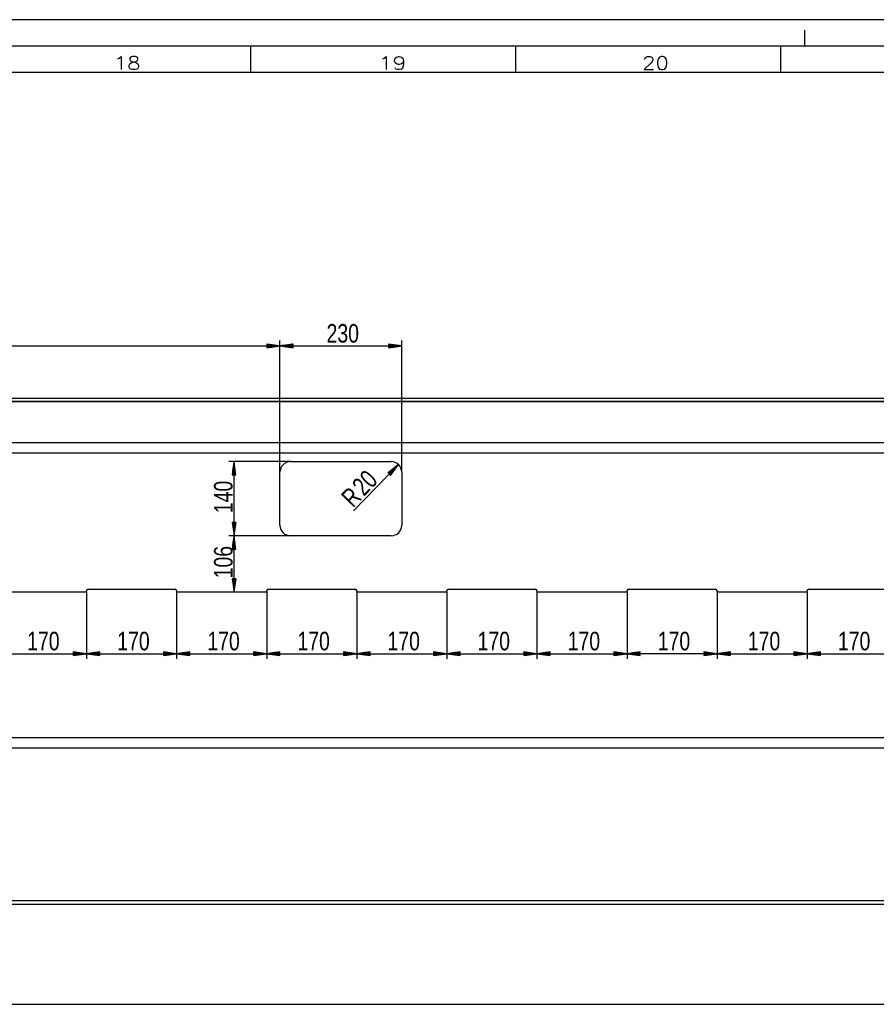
# Model space of a CAD drawing. Header units: millimetres. Extents: x 0 to 1189, y 0 to 841.
# Tile 14 of 15: x 851 to 1013, y 655 to 841. Entities that reach past the tile are written whole.
import ezdxf

# ---------------------------------------------------------------- set-up
doc = ezdxf.new("R2010")
doc.units = ezdxf.units.MM
doc.layers.add('200', color=7, linetype='Continuous')
doc.styles.add('SEACAD_Arial', font='arial.ttf', dxfattribs={"width": 0.75})
doc.styles.add('SEACAD_simplex_shx', font='simplex.shx', dxfattribs={"width": 0.59})

msp = doc.modelspace()

# ---------------------------------------------------------------- linework, layer by layer
at = {"layer": '200', "color": 7, "linetype": 'Continuous'}
for p, q in [((1189, 841.000061), (594.5, 841.000061)), ((999.000061, 836), (999.000061, 839.000061)), ((1184, 836), (594.5, 836)), ((894.500061, 831.000061), (894.500061, 836)), ((944.5, 831.000061), (944.5, 836)), ((994.500061, 831.000061), (994.500061, 836)), ((1179.000122, 831.000061), (594.5, 831.000061)), ((762.867615, 779.410767), (899.967651, 779.410767)), ((899.967651, 779.410767), (897.46759, 779.739868)), ((897.46759, 779.739868), (897.46759, 779.081604)), ((897.46759, 779.715515), (897.652466, 779.715515)), ((897.46759, 779.715515), (897.652466, 779.715515)), ((897.46759, 779.664795), (898.038269, 779.664795)), ((897.46759, 779.613892), (898.424133, 779.613892)), ((897.46759, 779.563171), (898.810059, 779.563171)), ((897.46759, 779.512329), (899.195923, 779.512329)), ((897.46759, 779.461548), (899.581787, 779.461548)), ((897.46759, 779.081604), (899.967651, 779.410767)), ((897.46759, 779.410767), (899.967651, 779.410767)), ((897.46759, 779.410767), (899.967651, 779.410767)), ((897.46759, 779.359924), (899.581787, 779.359924)), ((897.46759, 779.309143), (899.195923, 779.309143)), ((897.46759, 779.258301), (898.810059, 779.258301)), ((897.46759, 779.20752), (898.424133, 779.20752)), ((897.46759, 779.156738), (898.038269, 779.156738)), ((897.46759, 779.105896), (897.652466, 779.105896)), ((897.46759, 779.105896), (897.652466, 779.105896)), ((899.967651, 755.562439), (899.967651, 780.410706)), ((899.967651, 755.562439), (899.967651, 780.410706)), ((902.467651, 779.739868), (899.967651, 779.410767)), ((899.967651, 779.410767), (922.967651, 779.410767)), ((899.967651, 779.410767), (902.467651, 779.081604)), ((902.467651, 779.410767), (899.967651, 779.410767)), ((902.467651, 779.410767), (899.967651, 779.410767)), ((902.467651, 779.461548), (900.353455, 779.461548)), ((902.467651, 779.359924), (900.353455, 779.359924)), ((902.467651, 779.512329), (900.739319, 779.512329)), ((902.467651, 779.309143), (900.739319, 779.309143)), ((902.467651, 779.563171), (901.125244, 779.563171)), ((902.467651, 779.258301), (901.125244, 779.258301)), ((902.467651, 779.613892), (901.511108, 779.613892)), ((902.467651, 779.20752), (901.511108, 779.20752)), ((902.467651, 779.664795), (901.896973, 779.664795)), ((902.467651, 779.156738), (901.896973, 779.156738)), ((902.467651, 779.715515), (902.282837, 779.715515)), ((902.467651, 779.715515), (902.282837, 779.715515)), ((902.467651, 779.105896), (902.282837, 779.105896)), ((902.467651, 779.105896), (902.282837, 779.105896)), ((902.467651, 779.081604), (902.467651, 779.739868)), ((922.967651, 779.410767), (920.467651, 779.739868)), ((920.467651, 779.739868), (920.467651, 779.081604)), ((920.467651, 779.715515), (920.652466, 779.715515)), ((920.467651, 779.715515), (920.652466, 779.715515)), ((920.467651, 779.664795), (921.03833, 779.664795)), ((920.467651, 779.613892), (921.424133, 779.613892)), ((920.467651, 779.563171), (921.809998, 779.563171)), ((920.467651, 779.512329), (922.195923, 779.512329)), ((920.467651, 779.461548), (922.581787, 779.461548)), ((920.467651, 779.081604), (922.967651, 779.410767)), ((920.467651, 779.410767), (922.967651, 779.410767)), ((920.467651, 779.410767), (922.967651, 779.410767)), ((920.467651, 779.359924), (922.581787, 779.359924)), ((920.467651, 779.309143), (922.195923, 779.309143)), ((920.467651, 779.258301), (921.809998, 779.258301)), ((920.467651, 779.20752), (921.424133, 779.20752)), ((920.467651, 779.156738), (921.03833, 779.156738)), ((920.467651, 779.105896), (920.652466, 779.105896)), ((920.467651, 779.105896), (920.652466, 779.105896)), ((922.967651, 755.562439), (922.967651, 780.410706)), ((762.867615, 769.5625), (1138.667603, 769.5625)), ((762.867615, 768.962463), (1138.667603, 768.962463)), ((810.255737, 768.894348), (1138.667603, 768.894348)), ((762.867615, 761.16394), (1138.667603, 761.16394)), ((762.867615, 759.232056), (1138.667603, 759.232056)), ((901.967651, 757.562439), (890.311523, 757.562439)), ((891.311523, 757.562439), (890.982422, 755.062378)), ((891.209961, 755.062378), (891.209961, 756.79071)), ((891.260742, 755.062378), (891.260742, 757.176575)), ((891.311523, 743.562439), (891.311523, 757.562439)), ((891.640625, 755.062378), (891.311523, 757.562439)), ((891.311523, 755.062378), (891.311523, 757.562439)), ((891.311523, 755.062378), (891.311523, 757.562439)), ((891.362366, 755.062378), (891.362366, 757.176575)), ((891.413086, 755.062378), (891.413086, 756.79071)), ((901.967651, 757.562439), (920.967651, 757.562439)), ((922.361511, 756.996643), (913.878052, 748.267334)), ((922.361511, 756.996643), (920.383179, 755.433228)), ((920.582764, 755.239258), (922.056152, 756.755432)), ((920.619141, 755.203857), (922.361511, 756.996643)), ((920.619141, 755.203857), (922.361511, 756.996643)), ((920.655579, 755.168457), (922.129028, 756.684631)), ((920.855225, 754.974487), (922.361511, 756.996643)), ((890.982422, 755.062378), (891.640625, 755.062378)), ((891.006714, 755.062378), (891.006714, 755.247253)), ((891.006714, 755.062378), (891.006714, 755.247253)), ((891.057495, 755.062378), (891.057495, 755.633057)), ((891.108337, 755.062378), (891.108337, 756.018982)), ((891.159119, 755.062378), (891.159119, 756.404846)), ((891.463989, 755.062378), (891.463989, 756.404846)), ((891.514709, 755.062378), (891.514709, 756.018982)), ((891.565491, 755.062378), (891.565491, 755.633057)), ((891.616333, 755.062378), (891.616333, 755.247253)), ((891.616333, 755.062378), (891.616333, 755.247253)), ((899.967651, 745.562439), (899.967651, 755.562439)), ((920.383179, 755.433228), (920.855225, 754.974487)), ((920.400635, 755.41626), (920.529358, 755.548828)), ((920.400635, 755.41626), (920.529358, 755.548828)), ((920.437012, 755.38092), (920.834717, 755.790161)), ((920.47345, 755.34552), (921.140137, 756.031433)), ((920.509827, 755.31012), (921.445496, 756.272766)), ((920.546326, 755.274658), (921.750793, 756.514038)), ((920.692017, 755.133118), (921.896484, 756.372498)), ((920.728455, 755.097595), (921.664001, 756.060364)), ((920.764893, 755.062256), (921.431519, 755.74823)), ((920.80127, 755.026855), (921.199097, 755.436096)), ((920.837769, 754.991455), (920.966553, 755.124023)), ((920.837769, 754.991455), (920.966553, 755.124023)), ((922.967651, 755.562439), (922.967651, 745.562439)), ((891.640625, 746.062439), (890.982422, 746.062439)), ((890.982422, 746.062439), (891.311523, 743.562439)), ((891.006714, 746.062439), (891.006714, 745.877625)), ((891.006714, 746.062439), (891.006714, 745.877625)), ((891.057495, 746.062439), (891.057495, 745.49176)), ((891.108337, 746.062439), (891.108337, 745.105896)), ((891.159119, 746.062439), (891.159119, 744.720032)), ((891.209961, 746.062439), (891.209961, 744.334106)), ((891.260742, 746.062439), (891.260742, 743.948303)), ((891.311523, 743.562439), (891.640625, 746.062439)), ((891.311523, 746.062439), (891.311523, 743.562439)), ((891.311523, 746.062439), (891.311523, 743.562439)), ((891.362366, 746.062439), (891.362366, 743.948303)), ((891.413086, 746.062439), (891.413086, 744.334106)), ((891.463989, 746.062439), (891.463989, 744.720032)), ((891.514709, 746.062439), (891.514709, 745.105896)), ((891.565491, 746.062439), (891.565491, 745.49176)), ((891.616333, 746.062439), (891.616333, 745.877625)), ((891.616333, 746.062439), (891.616333, 745.877625)), ((901.967651, 743.562439), (890.311523, 743.562439)), ((901.967651, 743.562439), (890.311523, 743.562439)), ((891.311523, 743.562439), (890.982422, 741.0625)), ((891.311523, 732.962402), (891.311523, 743.562439)), ((891.640625, 741.0625), (891.311523, 743.562439)), ((891.311523, 741.0625), (891.311523, 743.562439)), ((891.311523, 741.0625), (891.311523, 743.562439)), ((920.967651, 743.562439), (901.967651, 743.562439)), ((891.108337, 741.0625), (891.108337, 742.018921)), ((891.159119, 741.0625), (891.159119, 742.404846)), ((891.209961, 741.0625), (891.209961, 742.79071)), ((891.260742, 741.0625), (891.260742, 743.176575)), ((891.362366, 741.0625), (891.362366, 743.176575)), ((891.413086, 741.0625), (891.413086, 742.79071)), ((891.463989, 741.0625), (891.463989, 742.404846)), ((891.514709, 741.0625), (891.514709, 742.018921)), ((890.982422, 741.0625), (891.640625, 741.0625)), ((891.006714, 741.0625), (891.006714, 741.247253)), ((891.006714, 741.0625), (891.006714, 741.247253)), ((891.057495, 741.0625), (891.057495, 741.633118)), ((891.565491, 741.0625), (891.565491, 741.633118)), ((891.616333, 741.0625), (891.616333, 741.247253)), ((891.616333, 741.0625), (891.616333, 741.247253)), ((891.640625, 735.462402), (890.982422, 735.462402)), ((890.982422, 735.462402), (891.311523, 732.962402)), ((891.006714, 735.462402), (891.006714, 735.277588)), ((891.006714, 735.462402), (891.006714, 735.277588)), ((891.057495, 735.462402), (891.057495, 734.891724)), ((891.108337, 735.462402), (891.108337, 734.50592)), ((891.159119, 735.462402), (891.159119, 734.120056)), ((891.209961, 735.462402), (891.209961, 733.734192)), ((891.260742, 735.462402), (891.260742, 733.348267)), ((891.311523, 732.962402), (891.640625, 735.462402)), ((891.311523, 735.462402), (891.311523, 732.962402)), ((891.311523, 735.462402), (891.311523, 732.962402)), ((891.362366, 735.462402), (891.362366, 733.348267)), ((891.413086, 735.462402), (891.413086, 733.734192)), ((891.463989, 735.462402), (891.463989, 734.120056)), ((891.514709, 735.462402), (891.514709, 734.50592)), ((891.565491, 735.462402), (891.565491, 734.891724)), ((891.616333, 735.462402), (891.616333, 735.277588)), ((891.616333, 735.462402), (891.616333, 735.277588)), ((846.46759, 732.962402), (863.467651, 732.962402)), ((863.467651, 732.962402), (863.467651, 733.162415)), ((863.467651, 732.962402), (863.467651, 720.310547)), ((863.467651, 732.962402), (863.467651, 720.310547)), ((863.767639, 733.462402), (880.167664, 733.462402)), ((880.467651, 733.162415), (880.467651, 732.962402)), ((880.467651, 732.962402), (880.467651, 720.310547)), ((880.467651, 732.962402), (880.467651, 720.310547)), ((880.467651, 732.962402), (897.46759, 732.962402)), ((897.46759, 732.962402), (897.46759, 733.162415)), ((897.46759, 732.962402), (897.46759, 720.310547)), ((897.46759, 732.962402), (897.46759, 720.310547)), ((897.767639, 733.462402), (914.167603, 733.462402)), ((914.467651, 733.162415), (914.467651, 720.310547)), ((914.467651, 733.162415), (914.467651, 720.310547)), ((914.467651, 733.162415), (914.467651, 732.962402)), ((914.467651, 732.962402), (931.467651, 732.962402)), ((931.467651, 732.962402), (931.467651, 733.162415)), ((931.467651, 732.962402), (931.467651, 720.310547)), ((931.467651, 732.962402), (931.467651, 720.310547)), ((931.767639, 733.462402), (948.167664, 733.462402)), ((948.46759, 733.162415), (948.46759, 732.962402)), ((948.46759, 732.962402), (948.46759, 720.310547)), ((948.46759, 732.962402), (948.46759, 720.310547)), ((948.46759, 732.962402), (965.467651, 732.962402)), ((965.467651, 732.962402), (965.467651, 733.162415)), ((965.467651, 732.962402), (965.467651, 720.310547)), ((965.467651, 732.962402), (965.467651, 720.310547)), ((965.767639, 733.462402), (982.167603, 733.462402)), ((982.467651, 733.162415), (982.467651, 732.962402)), ((982.467651, 732.962402), (982.467651, 720.310547)), ((982.467651, 732.962402), (982.467651, 720.310547)), ((982.467651, 732.962402), (999.467651, 732.962402)), ((999.467651, 732.962402), (999.467651, 733.162415)), ((999.467651, 732.962402), (999.467651, 720.310547)), ((999.467651, 732.962402), (999.467651, 720.310547)), ((999.767578, 733.462402), (1016.167603, 733.462402)), ((846.46759, 721.310608), (863.467651, 721.310608)), ((863.467651, 721.310608), (860.96759, 721.639648)), ((860.96759, 721.639648), (860.96759, 720.981445)), ((860.96759, 721.615356), (861.152466, 721.615356)), ((860.96759, 721.615356), (861.152466, 721.615356)), ((860.96759, 721.564575), (861.53833, 721.564575)), ((860.96759, 721.513733), (861.924133, 721.513733)), ((860.96759, 721.462952), (862.309998, 721.462952)), ((860.96759, 721.412109), (862.695923, 721.412109)), ((860.96759, 721.361328), (863.081787, 721.361328)), ((860.96759, 720.981445), (863.467651, 721.310608)), ((860.96759, 721.310608), (863.467651, 721.310608)), ((860.96759, 721.310608), (863.467651, 721.310608)), ((860.96759, 721.259705), (863.081787, 721.259705)), ((865.967651, 721.639648), (863.467651, 721.310608)), ((863.467651, 721.310608), (880.467651, 721.310608)), ((863.467651, 721.310608), (865.967651, 720.981445)), ((865.967651, 721.310608), (863.467651, 721.310608)), ((865.967651, 721.310608), (863.467651, 721.310608)), ((865.967651, 721.361328), (863.853516, 721.361328)), ((865.967651, 721.259705), (863.853516, 721.259705)), ((865.967651, 721.412109), (864.239319, 721.412109)), ((865.967651, 721.462952), (864.625183, 721.462952)), ((865.967651, 721.513733), (865.011108, 721.513733)), ((865.967651, 721.564575), (865.396973, 721.564575)), ((865.967651, 721.615356), (865.782837, 721.615356)), ((865.967651, 721.615356), (865.782837, 721.615356)), ((865.967651, 720.981445), (865.967651, 721.639648)), ((880.467651, 721.310608), (877.967651, 721.639648)), ((877.967651, 721.639648), (877.967651, 720.981445)), ((877.967651, 721.615356), (878.152466, 721.615356)), ((877.967651, 721.615356), (878.152466, 721.615356)), ((877.967651, 721.564575), (878.53833, 721.564575)), ((877.967651, 721.513733), (878.924194, 721.513733)), ((877.967651, 721.462952), (879.310059, 721.462952)), ((877.967651, 721.412109), (879.695862, 721.412109)), ((877.967651, 721.361328), (880.081726, 721.361328)), ((877.967651, 720.981445), (880.467651, 721.310608)), ((877.967651, 721.310608), (880.467651, 721.310608)), ((877.967651, 721.310608), (880.467651, 721.310608)), ((877.967651, 721.259705), (880.081726, 721.259705)), ((882.96759, 721.639648), (880.467651, 721.310608)), ((880.467651, 721.310608), (897.46759, 721.310608)), ((880.467651, 721.310608), (882.96759, 720.981445)), ((882.96759, 721.310608), (880.467651, 721.310608)), ((882.96759, 721.310608), (880.467651, 721.310608)), ((882.96759, 721.361328), (880.853516, 721.361328)), ((882.96759, 721.259705), (880.853516, 721.259705)), ((882.96759, 721.412109), (881.23938, 721.412109)), ((882.96759, 721.462952), (881.625244, 721.462952)), ((882.96759, 721.513733), (882.011047, 721.513733)), ((882.96759, 721.564575), (882.396912, 721.564575)), ((882.96759, 721.615356), (882.782837, 721.615356)), ((882.96759, 721.615356), (882.782837, 721.615356)), ((882.96759, 720.981445), (882.96759, 721.639648)), ((897.46759, 721.310608), (894.967651, 721.639648)), ((894.967651, 721.639648), (894.967651, 720.981445)), ((894.967651, 721.615356), (895.152405, 721.615356)), ((894.967651, 721.615356), (895.152405, 721.615356)), ((894.967651, 721.564575), (895.538269, 721.564575)), ((894.967651, 721.513733), (895.924194, 721.513733)), ((894.967651, 721.462952), (896.310059, 721.462952)), ((894.967651, 721.412109), (896.695923, 721.412109)), ((894.967651, 721.361328), (897.081726, 721.361328)), ((894.967651, 720.981445), (897.46759, 721.310608)), ((894.967651, 721.310608), (897.46759, 721.310608)), ((894.967651, 721.310608), (897.46759, 721.310608)), ((894.967651, 721.259705), (897.081726, 721.259705)), ((899.967651, 721.639648), (897.46759, 721.310608)), ((897.46759, 721.310608), (914.467651, 721.310608)), ((897.46759, 721.310608), (899.967651, 720.981445)), ((899.967651, 721.310608), (897.46759, 721.310608)), ((899.967651, 721.310608), (897.46759, 721.310608)), ((899.967651, 721.361328), (897.853455, 721.361328)), ((899.967651, 721.259705), (897.853455, 721.259705)), ((899.967651, 721.412109), (898.23938, 721.412109)), ((899.967651, 721.462952), (898.625244, 721.462952)), ((899.967651, 721.513733), (899.011108, 721.513733)), ((899.967651, 721.564575), (899.396912, 721.564575)), ((899.967651, 721.615356), (899.782776, 721.615356)), ((899.967651, 721.615356), (899.782776, 721.615356)), ((899.967651, 720.981445), (899.967651, 721.639648)), ((914.467651, 721.310608), (911.96759, 721.639648)), ((911.96759, 721.639648), (911.96759, 720.981445)), ((911.96759, 721.615356), (912.152466, 721.615356)), ((911.96759, 721.615356), (912.152466, 721.615356)), ((911.96759, 721.564575), (912.538269, 721.564575)), ((911.96759, 721.513733), (912.924133, 721.513733)), ((911.96759, 721.462952), (913.310059, 721.462952)), ((911.96759, 721.412109), (913.695923, 721.412109)), ((911.96759, 721.361328), (914.081787, 721.361328)), ((911.96759, 720.981445), (914.467651, 721.310608)), ((911.96759, 721.310608), (914.467651, 721.310608)), ((911.96759, 721.310608), (914.467651, 721.310608)), ((911.96759, 721.259705), (914.081787, 721.259705)), ((916.967651, 721.639648), (914.467651, 721.310608)), ((914.467651, 721.310608), (931.467651, 721.310608)), ((914.467651, 721.310608), (916.967651, 720.981445)), ((916.967651, 721.310608), (914.467651, 721.310608)), ((916.967651, 721.310608), (914.467651, 721.310608)), ((916.967651, 721.361328), (914.853455, 721.361328)), ((916.967651, 721.259705), (914.853455, 721.259705)), ((916.967651, 721.412109), (915.239319, 721.412109)), ((916.967651, 721.462952), (915.625244, 721.462952)), ((916.967651, 721.513733), (916.011108, 721.513733)), ((916.967651, 721.564575), (916.396973, 721.564575)), ((916.967651, 721.615356), (916.782837, 721.615356)), ((916.967651, 721.615356), (916.782837, 721.615356)), ((916.967651, 720.981445), (916.967651, 721.639648)), ((931.467651, 721.310608), (928.967651, 721.639648)), ((928.967651, 721.639648), (928.967651, 720.981445)), ((928.967651, 721.615356), (929.152466, 721.615356)), ((928.967651, 721.615356), (929.152466, 721.615356)), ((928.967651, 721.564575), (929.53833, 721.564575)), ((928.967651, 721.513733), (929.924194, 721.513733)), ((928.967651, 721.462952), (930.309998, 721.462952)), ((928.967651, 721.412109), (930.695862, 721.412109)), ((928.967651, 721.361328), (931.081787, 721.361328)), ((928.967651, 720.981445), (931.467651, 721.310608)), ((928.967651, 721.310608), (931.467651, 721.310608)), ((928.967651, 721.310608), (931.467651, 721.310608)), ((928.967651, 721.259705), (931.081787, 721.259705)), ((933.967651, 721.639648), (931.467651, 721.310608)), ((931.467651, 721.310608), (948.46759, 721.310608)), ((931.467651, 721.310608), (933.967651, 720.981445)), ((933.967651, 721.310608), (931.467651, 721.310608)), ((933.967651, 721.310608), (931.467651, 721.310608)), ((933.967651, 721.361328), (931.853516, 721.361328)), ((933.967651, 721.259705), (931.853516, 721.259705)), ((933.967651, 721.412109), (932.23938, 721.412109)), ((933.967651, 721.462952), (932.625183, 721.462952)), ((933.967651, 721.513733), (933.011047, 721.513733)), ((933.967651, 721.564575), (933.396973, 721.564575)), ((933.967651, 721.615356), (933.782837, 721.615356)), ((933.967651, 721.615356), (933.782837, 721.615356)), ((933.967651, 720.981445), (933.967651, 721.639648)), ((948.46759, 721.310608), (945.967651, 721.639648)), ((945.967651, 721.639648), (945.967651, 720.981445)), ((945.967651, 721.615356), (946.152405, 721.615356)), ((945.967651, 721.615356), (946.152405, 721.615356)), ((945.967651, 721.564575), (946.53833, 721.564575)), ((945.967651, 721.513733), (946.924194, 721.513733)), ((945.967651, 721.462952), (947.310059, 721.462952)), ((945.967651, 721.412109), (947.695923, 721.412109)), ((945.967651, 721.361328), (948.081726, 721.361328)), ((945.967651, 720.981445), (948.46759, 721.310608)), ((945.967651, 721.310608), (948.46759, 721.310608)), ((945.967651, 721.310608), (948.46759, 721.310608)), ((945.967651, 721.259705), (948.081726, 721.259705)), ((950.96759, 721.639648), (948.46759, 721.310608)), ((948.46759, 721.310608), (965.467651, 721.310608)), ((948.46759, 721.310608), (950.96759, 720.981445)), ((950.96759, 721.310608), (948.46759, 721.310608)), ((950.96759, 721.310608), (948.46759, 721.310608)), ((950.96759, 721.361328), (948.853516, 721.361328)), ((950.96759, 721.259705), (948.853516, 721.259705)), ((950.96759, 721.412109), (949.23938, 721.412109)), ((950.96759, 721.462952), (949.625244, 721.462952)), ((950.96759, 721.513733), (950.011108, 721.513733)), ((950.96759, 721.564575), (950.396912, 721.564575)), ((950.96759, 721.615356), (950.782776, 721.615356)), ((950.96759, 721.615356), (950.782776, 721.615356)), ((950.96759, 720.981445), (950.96759, 721.639648)), ((965.467651, 721.310608), (962.96759, 721.639648)), ((962.96759, 721.639648), (962.96759, 720.981445)), ((962.96759, 721.615356), (963.152466, 721.615356)), ((962.96759, 721.615356), (963.152466, 721.615356)), ((962.96759, 721.564575), (963.538269, 721.564575)), ((962.96759, 721.513733), (963.924133, 721.513733)), ((962.96759, 721.462952), (964.310059, 721.462952)), ((962.96759, 721.412109), (964.695923, 721.412109)), ((962.96759, 721.361328), (965.081787, 721.361328)), ((962.96759, 720.981445), (965.467651, 721.310608)), ((962.96759, 721.310608), (965.467651, 721.310608)), ((962.96759, 721.310608), (965.467651, 721.310608)), ((962.96759, 721.259705), (965.081787, 721.259705)), ((967.967651, 721.639648), (965.467651, 721.310608)), ((982.467651, 721.310608), (965.467651, 721.310608)), ((965.467651, 721.310608), (967.967651, 720.981445)), ((967.967651, 721.310608), (965.467651, 721.310608)), ((967.967651, 721.310608), (965.467651, 721.310608)), ((967.967651, 721.361328), (965.853455, 721.361328)), ((967.967651, 721.259705), (965.853455, 721.259705)), ((967.967651, 721.412109), (966.239319, 721.412109)), ((967.967651, 721.462952), (966.625244, 721.462952)), ((967.967651, 721.513733), (967.011108, 721.513733)), ((967.967651, 721.564575), (967.396973, 721.564575)), ((967.967651, 721.615356), (967.782837, 721.615356)), ((967.967651, 721.615356), (967.782837, 721.615356)), ((967.967651, 720.981445), (967.967651, 721.639648)), ((982.467651, 721.310608), (979.967651, 721.639648)), ((979.967651, 721.639648), (979.967651, 720.981445)), ((979.967651, 721.615356), (980.152466, 721.615356)), ((979.967651, 721.615356), (980.152466, 721.615356)), ((979.967651, 721.564575), (980.53833, 721.564575)), ((979.967651, 721.513733), (980.924133, 721.513733)), ((979.967651, 721.462952), (981.309998, 721.462952)), ((979.967651, 721.412109), (981.695923, 721.412109)), ((979.967651, 721.361328), (982.081787, 721.361328)), ((979.967651, 720.981445), (982.467651, 721.310608)), ((979.967651, 721.310608), (982.467651, 721.310608)), ((979.967651, 721.310608), (982.467651, 721.310608)), ((979.967651, 721.259705), (982.081787, 721.259705)), ((984.967651, 721.639648), (982.467651, 721.310608)), ((982.467651, 721.310608), (999.467651, 721.310608)), ((982.467651, 721.310608), (984.967651, 720.981445)), ((984.967651, 721.310608), (982.467651, 721.310608)), ((984.967651, 721.310608), (982.467651, 721.310608)), ((984.967651, 721.361328), (982.853516, 721.361328)), ((984.967651, 721.259705), (982.853516, 721.259705)), ((984.967651, 721.412109), (983.239319, 721.412109)), ((984.967651, 721.462952), (983.625183, 721.462952)), ((984.967651, 721.513733), (984.011108, 721.513733)), ((984.967651, 721.564575), (984.396973, 721.564575)), ((984.967651, 721.615356), (984.782837, 721.615356)), ((984.967651, 721.615356), (984.782837, 721.615356)), ((984.967651, 720.981445), (984.967651, 721.639648)), ((999.467651, 721.310608), (996.967651, 721.639648)), ((996.967651, 721.639648), (996.967651, 720.981445)), ((996.967651, 721.615356), (997.152466, 721.615356)), ((996.967651, 721.615356), (997.152466, 721.615356)), ((996.967651, 721.564575), (997.53833, 721.564575)), ((996.967651, 721.513733), (997.924194, 721.513733)), ((996.967651, 721.462952), (998.310059, 721.462952)), ((996.967651, 721.412109), (998.695862, 721.412109)), ((996.967651, 721.361328), (999.081726, 721.361328)), ((996.967651, 720.981445), (999.467651, 721.310608)), ((996.967651, 721.310608), (999.467651, 721.310608)), ((996.967651, 721.310608), (999.467651, 721.310608)), ((996.967651, 721.259705), (999.081726, 721.259705)), ((1001.96759, 721.639648), (999.467651, 721.310608)), ((999.467651, 721.310608), (1016.46759, 721.310608)), ((999.467651, 721.310608), (1001.96759, 720.981445)), ((1001.96759, 721.310608), (999.467651, 721.310608)), ((1001.96759, 721.310608), (999.467651, 721.310608)), ((1001.96759, 721.361328), (999.853516, 721.361328)), ((1001.96759, 721.259705), (999.853516, 721.259705)), ((1001.96759, 721.412109), (1000.23938, 721.412109)), ((1001.96759, 721.462952), (1000.625244, 721.462952)), ((1001.96759, 721.513733), (1001.011047, 721.513733)), ((1001.96759, 721.564575), (1001.396912, 721.564575)), ((1001.96759, 721.615356), (1001.782837, 721.615356)), ((1001.96759, 721.615356), (1001.782837, 721.615356)), ((1001.96759, 720.981445), (1001.96759, 721.639648)), ((860.96759, 721.208984), (862.695923, 721.208984)), ((860.96759, 721.158142), (862.309998, 721.158142)), ((860.96759, 721.107361), (861.924133, 721.107361)), ((860.96759, 721.05658), (861.53833, 721.05658)), ((860.96759, 721.005737), (861.152466, 721.005737)), ((860.96759, 721.005737), (861.152466, 721.005737)), ((865.967651, 721.208984), (864.239319, 721.208984)), ((865.967651, 721.158142), (864.625183, 721.158142)), ((865.967651, 721.107361), (865.011108, 721.107361)), ((865.967651, 721.05658), (865.396973, 721.05658)), ((865.967651, 721.005737), (865.782837, 721.005737)), ((865.967651, 721.005737), (865.782837, 721.005737)), ((877.967651, 721.208984), (879.695862, 721.208984)), ((877.967651, 721.158142), (879.310059, 721.158142)), ((877.967651, 721.107361), (878.924194, 721.107361)), ((877.967651, 721.05658), (878.53833, 721.05658)), ((877.967651, 721.005737), (878.152466, 721.005737)), ((877.967651, 721.005737), (878.152466, 721.005737)), ((882.96759, 721.208984), (881.23938, 721.208984)), ((882.96759, 721.158142), (881.625244, 721.158142)), ((882.96759, 721.107361), (882.011047, 721.107361)), ((882.96759, 721.05658), (882.396912, 721.05658)), ((882.96759, 721.005737), (882.782837, 721.005737)), ((882.96759, 721.005737), (882.782837, 721.005737)), ((894.967651, 721.208984), (896.695923, 721.208984)), ((894.967651, 721.158142), (896.310059, 721.158142)), ((894.967651, 721.107361), (895.924194, 721.107361)), ((894.967651, 721.05658), (895.538269, 721.05658)), ((894.967651, 721.005737), (895.152405, 721.005737)), ((894.967651, 721.005737), (895.152405, 721.005737)), ((899.967651, 721.208984), (898.23938, 721.208984)), ((899.967651, 721.158142), (898.625244, 721.158142)), ((899.967651, 721.107361), (899.011108, 721.107361)), ((899.967651, 721.05658), (899.396912, 721.05658)), ((899.967651, 721.005737), (899.782776, 721.005737)), ((899.967651, 721.005737), (899.782776, 721.005737)), ((911.96759, 721.208984), (913.695923, 721.208984)), ((911.96759, 721.158142), (913.310059, 721.158142)), ((911.96759, 721.107361), (912.924133, 721.107361)), ((911.96759, 721.05658), (912.538269, 721.05658)), ((911.96759, 721.005737), (912.152466, 721.005737)), ((911.96759, 721.005737), (912.152466, 721.005737)), ((916.967651, 721.208984), (915.239319, 721.208984)), ((916.967651, 721.158142), (915.625244, 721.158142)), ((916.967651, 721.107361), (916.011108, 721.107361)), ((916.967651, 721.05658), (916.396973, 721.05658)), ((916.967651, 721.005737), (916.782837, 721.005737)), ((916.967651, 721.005737), (916.782837, 721.005737)), ((928.967651, 721.208984), (930.695862, 721.208984)), ((928.967651, 721.158142), (930.309998, 721.158142)), ((928.967651, 721.107361), (929.924194, 721.107361)), ((928.967651, 721.05658), (929.53833, 721.05658)), ((928.967651, 721.005737), (929.152466, 721.005737)), ((928.967651, 721.005737), (929.152466, 721.005737)), ((933.967651, 721.208984), (932.23938, 721.208984)), ((933.967651, 721.158142), (932.625183, 721.158142)), ((933.967651, 721.107361), (933.011047, 721.107361)), ((933.967651, 721.05658), (933.396973, 721.05658)), ((933.967651, 721.005737), (933.782837, 721.005737)), ((933.967651, 721.005737), (933.782837, 721.005737)), ((945.967651, 721.208984), (947.695923, 721.208984)), ((945.967651, 721.158142), (947.310059, 721.158142)), ((945.967651, 721.107361), (946.924194, 721.107361)), ((945.967651, 721.05658), (946.53833, 721.05658)), ((945.967651, 721.005737), (946.152405, 721.005737)), ((945.967651, 721.005737), (946.152405, 721.005737)), ((950.96759, 721.208984), (949.23938, 721.208984)), ((950.96759, 721.158142), (949.625244, 721.158142)), ((950.96759, 721.107361), (950.011108, 721.107361)), ((950.96759, 721.05658), (950.396912, 721.05658)), ((950.96759, 721.005737), (950.782776, 721.005737)), ((950.96759, 721.005737), (950.782776, 721.005737)), ((962.96759, 721.208984), (964.695923, 721.208984)), ((962.96759, 721.158142), (964.310059, 721.158142)), ((962.96759, 721.107361), (963.924133, 721.107361)), ((962.96759, 721.05658), (963.538269, 721.05658)), ((962.96759, 721.005737), (963.152466, 721.005737)), ((962.96759, 721.005737), (963.152466, 721.005737)), ((967.967651, 721.208984), (966.239319, 721.208984)), ((967.967651, 721.158142), (966.625244, 721.158142)), ((967.967651, 721.107361), (967.011108, 721.107361)), ((967.967651, 721.05658), (967.396973, 721.05658)), ((967.967651, 721.005737), (967.782837, 721.005737)), ((967.967651, 721.005737), (967.782837, 721.005737)), ((979.967651, 721.208984), (981.695923, 721.208984)), ((979.967651, 721.158142), (981.309998, 721.158142)), ((979.967651, 721.107361), (980.924133, 721.107361)), ((979.967651, 721.05658), (980.53833, 721.05658)), ((979.967651, 721.005737), (980.152466, 721.005737)), ((979.967651, 721.005737), (980.152466, 721.005737)), ((984.967651, 721.208984), (983.239319, 721.208984)), ((984.967651, 721.158142), (983.625183, 721.158142)), ((984.967651, 721.107361), (984.011108, 721.107361)), ((984.967651, 721.05658), (984.396973, 721.05658)), ((984.967651, 721.005737), (984.782837, 721.005737)), ((984.967651, 721.005737), (984.782837, 721.005737)), ((996.967651, 721.208984), (998.695862, 721.208984)), ((996.967651, 721.158142), (998.310059, 721.158142)), ((996.967651, 721.107361), (997.924194, 721.107361)), ((996.967651, 721.05658), (997.53833, 721.05658)), ((996.967651, 721.005737), (997.152466, 721.005737)), ((996.967651, 721.005737), (997.152466, 721.005737)), ((1001.96759, 721.208984), (1000.23938, 721.208984)), ((1001.96759, 721.158142), (1000.625244, 721.158142)), ((1001.96759, 721.107361), (1001.011047, 721.107361)), ((1001.96759, 721.05658), (1001.396912, 721.05658)), ((1001.96759, 721.005737), (1001.782837, 721.005737)), ((1001.96759, 721.005737), (1001.782837, 721.005737)), ((762.867615, 705.467651), (1138.667603, 705.467651)), ((762.867615, 703.540588), (1138.667603, 703.540588)), ((809.447449, 674.0177), (1138.667603, 674.0177)), ((810.443848, 674.690613), (1138.667603, 674.690613)), ((762.867615, 655.117676), (1138.667603, 655.117676))]:
    msp.add_line(p, q, dxfattribs=at)
for centre, radius, start, end in [((901.967651, 755.562439), 2, 90, 180), ((920.967651, 755.562439), 2, 0, 90), ((901.967651, 745.562439), 2, 180, 270), ((920.967651, 745.562439), 2, 270, 0), ((863.767639, 733.162415), 0.3, 90, 180), ((880.167664, 733.162415), 0.3, 0, 90), ((897.767639, 733.162415), 0.3, 90, 180), ((914.167603, 733.162415), 0.3, 0, 90), ((931.767639, 733.162415), 0.3, 90, 180), ((948.167664, 733.162415), 0.3, 0, 90), ((965.767639, 733.162415), 0.3, 90, 180), ((982.167603, 733.162415), 0.3, 0, 90), ((999.767578, 733.162415), 0.3, 90, 180)]:
    msp.add_arc(centre, radius, start, end, dxfattribs=at)

# ---------------------------------------------------------------- texts
at = {"layer": '200', "attachment_point": 7}
for s, insert, char_height, width, style in [('{\\fsimplex|b0||i0||c0|p34;\\C7;\\H2.5;\\W1.179;18}', (868.597405, 831.570982), 2.5, 6.73612611, 'SEACAD_simplex_shx'), ('{\\fsimplex|b0||i0||c0|p34;\\C7;\\H2.5;\\W1.212;19}', (918.597344, 831.570982), 2.5, 6.875015, 'SEACAD_simplex_shx'), ('{\\fsimplex|b0||i0||c0|p34;\\C7;\\H2.5;\\W1.179;20}', (968.323967, 831.570982), 2.5, 7.24538537, 'SEACAD_simplex_shx'), ('{\\fArial|b0||i0||c0|p34;\\C7;\\H3.5;\\W0.75;230}', (908.768935, 779.993286), 3.5, 5.93479261, 'SEACAD_Arial'), ('{\\fArial|b0||i0||c0|p34;\\C7;\\H3.5;\\W0.75;170}', (852.268874, 721.893066), 3.5, 5.93479261, 'SEACAD_Arial'), ('{\\fArial|b0||i0||c0|p34;\\C7;\\H3.5;\\W0.75;170}', (869.268935, 721.893066), 3.5, 5.93479261, 'SEACAD_Arial'), ('{\\fArial|b0||i0||c0|p34;\\C7;\\H3.5;\\W0.75;170}', (886.268935, 721.893066), 3.5, 5.93479261, 'SEACAD_Arial'), ('{\\fArial|b0||i0||c0|p34;\\C7;\\H3.5;\\W0.75;170}', (903.268874, 721.893066), 3.5, 5.93479261, 'SEACAD_Arial'), ('{\\fArial|b0||i0||c0|p34;\\C7;\\H3.5;\\W0.75;170}', (920.268935, 721.893066), 3.5, 5.93479261, 'SEACAD_Arial'), ('{\\fArial|b0||i0||c0|p34;\\C7;\\H3.5;\\W0.75;170}', (937.268935, 721.893066), 3.5, 5.93479261, 'SEACAD_Arial'), ('{\\fArial|b0||i0||c0|p34;\\C7;\\H3.5;\\W0.75;170}', (954.268874, 721.893066), 3.5, 5.93479261, 'SEACAD_Arial'), ('{\\fArial|b0||i0||c0|p34;\\C7;\\H3.5;\\W0.75;170}', (971.268935, 721.893066), 3.5, 5.93479261, 'SEACAD_Arial'), ('{\\fArial|b0||i0||c0|p34;\\C7;\\H3.5;\\W0.75;170}', (988.268935, 721.893066), 3.5, 5.93479261, 'SEACAD_Arial'), ('{\\fArial|b0||i0||c0|p34;\\C7;\\H3.5;\\W0.75;170}', (1005.268935, 721.893066), 3.5, 5.93479261, 'SEACAD_Arial')]:
    msp.add_mtext(s, dxfattribs=dict(at, insert=insert, char_height=char_height, width=width, style=style))
at = {"layer": '200', "char_height": 3.5, "attachment_point": 7, "style": 'SEACAD_Arial'}
for s, insert, width, rotation in [('{\\fArial|b0||i0||c0|p34;\\C7;\\H3.5;\\W0.75;20}', (915.848339, 750.871224), 3.95653174, 45.81860189), ('{\\fArial|b0||i0||c0|p34;\\C7;\\H3.5;\\W0.75;140}', (891.072004, 747.835723), 5.93479261, 90), ('{\\fArial|b0||i0||c0|p34;\\C7;\\H3.5;\\W0.75;R}', (913.758801, 748.721016), 2.58696652, 45.81860189), ('{\\fArial|b0||i0||c0|p34;\\C7;\\H3.5;\\W0.75;106}', (891.072004, 735.535735), 5.93479261, 90)]:
    msp.add_mtext(s, dxfattribs=dict(at, insert=insert, width=width, rotation=rotation))

doc.saveas('drawing.dxf')
